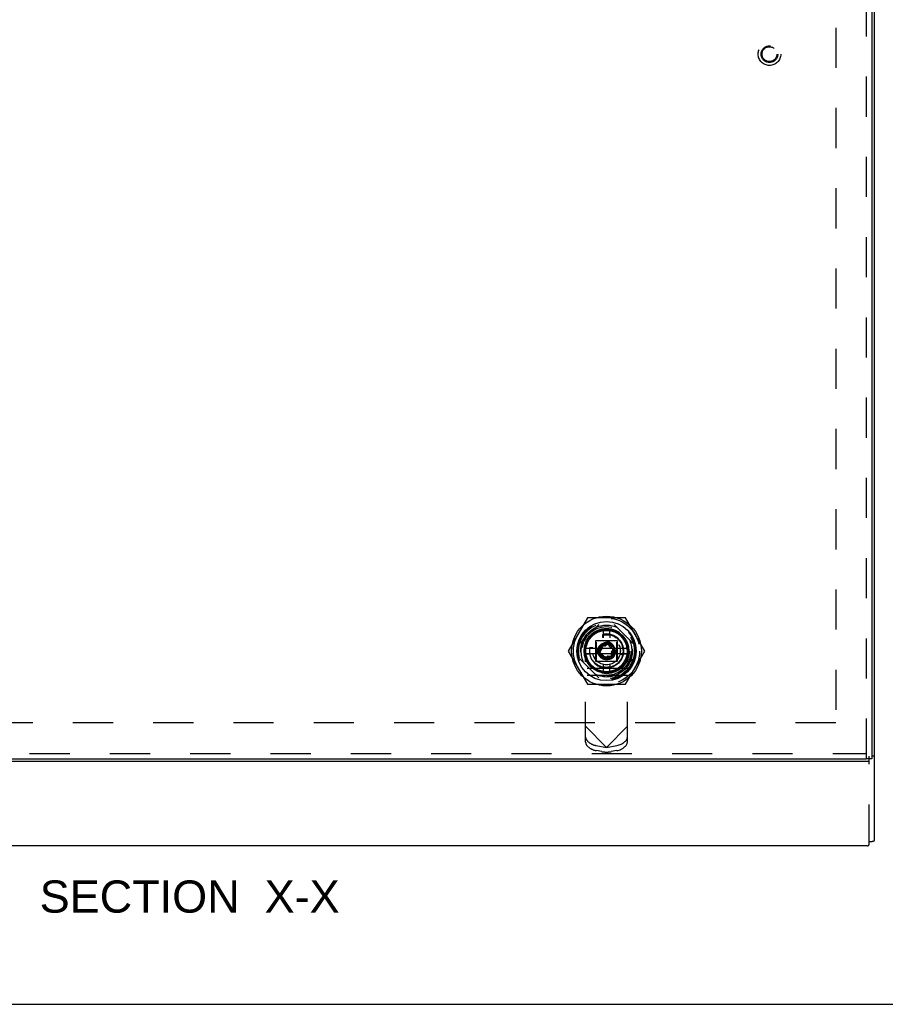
# Model space of a CAD drawing. Header units: inches. Extents: x 0 to 82.5, y 0 to 53.4.
# Tile 84 of 128: x 59.9 to 69.6, y 0 to 11.1. Entities that reach past the tile are written whole.
import ezdxf

# ---------------------------------------------------------------- set-up
doc = ezdxf.new("R2010")
doc.units = ezdxf.units.IN
doc.header["$LTSCALE"] = 4.538835
doc.header["$MEASUREMENT"] = 0
doc.linetypes.add('HIDDEN', pattern=[0.2, 0.1, -0.1])
doc.layers.get('0').update_dxf_attribs({"linetype": 'CONTINUOUS'})
for name, color, linetype in [('DEFAULT_2', 8, 'HIDDEN'), ('DIMENSIONS', 7, 'CONTINUOUS'), ('DOOR_ASSEMBLY', 7, 'CONTINUOUS')]:
    doc.layers.add(name, color=color, linetype=linetype)
doc.styles.get("Standard").update_dxf_attribs({"font": 'arial.ttf'})

msp = doc.modelspace()

# ---------------------------------------------------------------- linework, layer by layer
at = {"color": 7, "linetype": 'Continuous'}
for p, q in [((69.514, 1.858), (69.514, 18.688)), ((69.514, 2.806), (69.484, 2.806)), ((69.454, 2.747), (53.574, 2.747)), ((69.434, 1.791), (53.594, 1.791)), ((0, 0), (82.524, 0))]:
    msp.add_line(p, q, dxfattribs=at)
for points in [[(69.434, 1.791), (69.434, 1.791), (69.435, 1.791), (69.436, 1.791), (69.437, 1.791), (69.437, 1.791), (69.438, 1.792), (69.439, 1.792), (69.439, 1.792), (69.44, 1.793), (69.441, 1.793), (69.442, 1.794), (69.442, 1.794), (69.443, 1.795), (69.444, 1.795), (69.444, 1.796), (69.445, 1.796), (69.446, 1.797), (69.447, 1.798), (69.447, 1.798), (69.448, 1.799), (69.449, 1.8), (69.449, 1.801), (69.45, 1.802), (69.451, 1.803), (69.452, 1.804), (69.452, 1.805), (69.453, 1.806), (69.454, 1.807)], [(69.454, 1.841), (69.456, 1.841), (69.457, 1.841), (69.459, 1.841), (69.461, 1.841), (69.463, 1.841), (69.465, 1.841), (69.467, 1.841), (69.468, 1.841), (69.47, 1.842), (69.472, 1.842), (69.474, 1.842), (69.475, 1.842), (69.477, 1.842), (69.479, 1.842), (69.48, 1.842), (69.482, 1.842), (69.483, 1.843), (69.485, 1.843), (69.486, 1.843), (69.487, 1.843), (69.489, 1.844), (69.49, 1.844), (69.492, 1.844), (69.493, 1.844), (69.494, 1.845), (69.495, 1.845), (69.496, 1.845), (69.498, 1.846), (69.499, 1.846), (69.5, 1.846), (69.501, 1.847), (69.502, 1.847), (69.503, 1.848), (69.504, 1.848), (69.505, 1.848), (69.505, 1.849), (69.506, 1.849), (69.507, 1.85), (69.508, 1.85), (69.508, 1.851), (69.509, 1.851), (69.51, 1.851), (69.51, 1.852), (69.511, 1.852), (69.511, 1.853), (69.512, 1.853), (69.512, 1.854), (69.512, 1.854), (69.513, 1.855), (69.513, 1.855), (69.513, 1.856), (69.513, 1.856), (69.513, 1.857), (69.514, 1.857), (69.514, 1.858), (69.514, 1.858)]]:
    msp.add_lwpolyline(points, dxfattribs=at)
at = {"layer": 'DEFAULT_2', "color": 8, "linetype": 'HIDDEN'}
for p, q in [((69.076, 18.309), (69.076, 3.185)), ((69.076, 3.185), (53.951, 3.185)), ((69.454, 1.807), (69.454, 2.807))]:
    msp.add_line(p, q, dxfattribs=at)
at = {"layer": 'DOOR_ASSEMBLY', "color": 8, "linetype": 'HIDDEN'}
for p, q in [((69.424, 2.778), (69.424, 18.718)), ((66.268, 4.37), (66.052, 3.996)), ((66.7, 4.37), (66.268, 4.37)), ((66.916, 3.996), (66.7, 4.37)), ((66.397, 4.298), (66.181, 4.083)), ((66.786, 4.083), (66.571, 4.298)), ((66.444, 4.148), (66.444, 4.184)), ((66.446, 4.173), (66.446, 4.147)), ((66.45, 4.185), (66.45, 4.227)), ((66.518, 4.227), (66.518, 4.185)), ((66.521, 4.173), (66.521, 4.147)), ((66.252, 4.03), (66.294, 4.03)), ((66.295, 4.035), (66.331, 4.035)), ((66.365, 4.115), (66.603, 4.115)), ((66.365, 3.877), (66.365, 4.115)), ((66.366, 4.097), (66.366, 3.894)), ((66.382, 4.114), (66.585, 4.114)), ((66.425, 4.043), (66.427, 4.014)), ((66.465, 4.052), (66.435, 4.054)), ((66.496, 4.07), (66.471, 4.054)), ((66.523, 4.04), (66.51, 4.067)), ((66.554, 4.023), (66.528, 4.036)), ((66.602, 3.894), (66.602, 4.097)), ((66.603, 4.115), (66.603, 3.877)), ((66.674, 4.03), (66.715, 4.03)), ((66.052, 3.996), (66.268, 3.622)), ((66.181, 3.909), (66.397, 3.693)), ((66.247, 2.966), (66.247, 3.996)), ((66.294, 3.962), (66.252, 3.962)), ((66.425, 4.008), (66.409, 3.983)), ((66.413, 3.969), (66.44, 3.955)), ((66.444, 3.951), (66.457, 3.925)), ((66.472, 3.921), (66.496, 3.937)), ((66.502, 3.939), (66.532, 3.937)), ((66.542, 3.948), (66.54, 3.977)), ((66.542, 3.984), (66.558, 4.008)), ((66.571, 3.693), (66.786, 3.909)), ((66.673, 3.956), (66.636, 3.956)), ((66.715, 3.962), (66.674, 3.962)), ((66.7, 3.622), (66.916, 3.996)), ((66.72, 2.966), (66.72, 3.996)), ((66.72, 3.799), (66.247, 3.799)), ((66.603, 3.877), (66.365, 3.877)), ((66.585, 3.877), (66.382, 3.877)), ((66.446, 3.845), (66.446, 3.818)), ((66.45, 3.764), (66.45, 3.806)), ((66.518, 3.806), (66.518, 3.764)), ((66.521, 3.845), (66.521, 3.818)), ((66.523, 3.843), (66.523, 3.807)), ((66.72, 3.72), (66.247, 3.72)), ((66.268, 3.622), (66.7, 3.622)), ((66.484, 2.905), (66.247, 3.146)), ((66.72, 3.146), (66.484, 2.905)), ((66.366, 2.927), (66.484, 2.905)), ((66.484, 2.905), (66.602, 2.927)), ((53.609, 2.838), (69.419, 2.838)), ((66.432, 2.858), (66.366, 2.87)), ((66.465, 2.854), (66.502, 2.854)), ((66.602, 2.87), (66.536, 2.858))]:
    msp.add_line(p, q, dxfattribs=at)
at = {"layer": 'DOOR_ASSEMBLY', "color": 7, "linetype": 'Continuous'}
for p, q in [((69.484, 18.718), (69.484, 2.778)), ((66.45, 4.227), (66.45, 4.233)), ((66.518, 4.233), (66.518, 4.227)), ((66.246, 4.03), (66.252, 4.03)), ((66.252, 4.027), (66.716, 4.027)), ((66.715, 4.03), (66.721, 4.03)), ((66.252, 3.962), (66.246, 3.962)), ((66.716, 3.964), (66.252, 3.964)), ((66.721, 3.962), (66.715, 3.962)), ((66.45, 3.758), (66.45, 3.764)), ((66.518, 3.764), (66.518, 3.758)), ((53.609, 2.778), (69.419, 2.778)), ((69.484, 2.778), (69.424, 2.778))]:
    msp.add_line(p, q, dxfattribs=at)
at = {"layer": 'DOOR_ASSEMBLY', "color": 8, "linetype": 'HIDDEN'}
for points in [[(66.389, 3.981), (66.389, 3.991), (66.391, 4), (66.393, 4.009), (66.396, 4.019), (66.399, 4.027), (66.403, 4.036), (66.408, 4.044), (66.414, 4.052), (66.42, 4.059), (66.427, 4.066), (66.434, 4.072), (66.442, 4.078), (66.45, 4.083), (66.459, 4.087)], [(66.459, 4.087), (66.45, 4.082), (66.442, 4.077), (66.434, 4.072), (66.427, 4.066), (66.42, 4.059), (66.414, 4.052), (66.409, 4.044), (66.404, 4.036), (66.4, 4.028), (66.396, 4.019), (66.393, 4.01), (66.391, 4), (66.39, 3.991), (66.389, 3.981)], [(66.459, 4.087), (66.45, 4.083), (66.442, 4.078), (66.434, 4.072), (66.427, 4.066), (66.42, 4.059), (66.414, 4.052), (66.408, 4.044), (66.403, 4.036), (66.399, 4.028), (66.395, 4.019), (66.393, 4.01), (66.39, 4), (66.389, 3.991), (66.389, 3.981)], [(66.389, 3.981), (66.39, 3.991), (66.391, 4), (66.393, 4.009), (66.396, 4.019), (66.4, 4.027), (66.404, 4.036), (66.409, 4.044), (66.414, 4.051), (66.42, 4.059), (66.427, 4.065), (66.434, 4.072), (66.442, 4.077), (66.45, 4.082), (66.459, 4.086)], [(66.39, 3.981), (66.391, 3.991), (66.392, 4), (66.394, 4.009), (66.397, 4.018), (66.4, 4.027), (66.404, 4.035), (66.409, 4.044), (66.415, 4.051), (66.421, 4.058), (66.427, 4.065), (66.435, 4.071), (66.442, 4.077), (66.45, 4.082), (66.459, 4.086)], [(66.459, 4.086), (66.45, 4.082), (66.442, 4.077), (66.435, 4.071), (66.427, 4.065), (66.421, 4.059), (66.415, 4.052), (66.409, 4.044), (66.404, 4.036), (66.4, 4.027), (66.397, 4.019), (66.394, 4.01), (66.392, 4), (66.39, 3.991), (66.39, 3.981)], [(66.459, 4.085), (66.451, 4.081), (66.443, 4.076), (66.435, 4.071), (66.428, 4.065), (66.421, 4.058), (66.415, 4.051), (66.41, 4.044), (66.405, 4.036), (66.401, 4.027), (66.397, 4.019), (66.394, 4.01), (66.392, 4), (66.391, 3.991), (66.39, 3.981)], [(66.391, 3.982), (66.391, 3.991), (66.392, 4), (66.394, 4.01), (66.397, 4.018), (66.401, 4.027), (66.405, 4.035), (66.41, 4.043), (66.415, 4.051), (66.421, 4.058), (66.428, 4.065), (66.435, 4.071), (66.442, 4.076), (66.451, 4.081), (66.459, 4.085)], [(66.391, 3.982), (66.392, 3.991), (66.393, 4), (66.395, 4.01), (66.398, 4.018), (66.401, 4.027), (66.405, 4.035), (66.41, 4.043), (66.416, 4.051), (66.422, 4.058), (66.428, 4.064), (66.435, 4.07), (66.443, 4.076), (66.451, 4.081), (66.459, 4.085)], [(66.459, 4.085), (66.451, 4.081), (66.443, 4.076), (66.435, 4.07), (66.428, 4.064), (66.422, 4.058), (66.416, 4.051), (66.41, 4.043), (66.405, 4.035), (66.401, 4.027), (66.398, 4.019), (66.395, 4.01), (66.393, 4.001), (66.391, 3.991), (66.391, 3.982)], [(66.459, 4.084), (66.451, 4.08), (66.443, 4.075), (66.436, 4.07), (66.429, 4.064), (66.422, 4.058), (66.416, 4.051), (66.411, 4.043), (66.406, 4.035), (66.402, 4.027), (66.398, 4.019), (66.395, 4.01), (66.393, 4.001), (66.392, 3.991), (66.391, 3.982)], [(66.392, 3.982), (66.392, 3.991), (66.394, 4.001), (66.396, 4.01), (66.398, 4.018), (66.402, 4.027), (66.406, 4.035), (66.411, 4.043), (66.416, 4.05), (66.422, 4.057), (66.429, 4.064), (66.436, 4.07), (66.443, 4.075), (66.451, 4.08), (66.459, 4.084)], [(66.392, 3.982), (66.393, 3.992), (66.394, 4.001), (66.396, 4.01), (66.399, 4.018), (66.402, 4.027), (66.407, 4.035), (66.411, 4.043), (66.417, 4.05), (66.423, 4.057), (66.429, 4.064), (66.436, 4.069), (66.443, 4.075), (66.451, 4.08), (66.46, 4.084)], [(66.459, 4.084), (66.451, 4.08), (66.443, 4.075), (66.436, 4.07), (66.429, 4.064), (66.422, 4.057), (66.417, 4.05), (66.411, 4.043), (66.406, 4.035), (66.402, 4.027), (66.399, 4.019), (66.396, 4.01), (66.394, 4.001), (66.393, 3.992), (66.392, 3.982)], [(66.393, 3.983), (66.393, 3.992), (66.395, 4.001), (66.397, 4.01), (66.4, 4.018), (66.403, 4.027), (66.407, 4.035), (66.412, 4.043), (66.417, 4.05), (66.423, 4.057), (66.429, 4.063), (66.436, 4.069), (66.444, 4.074), (66.451, 4.079), (66.46, 4.083)], [(66.46, 4.083), (66.452, 4.079), (66.444, 4.074), (66.437, 4.069), (66.43, 4.063), (66.423, 4.057), (66.418, 4.05), (66.412, 4.042), (66.408, 4.035), (66.403, 4.027), (66.4, 4.018), (66.397, 4.01), (66.395, 4.001), (66.394, 3.992), (66.393, 3.983)], [(66.46, 4.083), (66.451, 4.079), (66.444, 4.074), (66.436, 4.069), (66.429, 4.063), (66.423, 4.057), (66.417, 4.05), (66.412, 4.043), (66.407, 4.035), (66.403, 4.027), (66.399, 4.018), (66.397, 4.01), (66.395, 4.001), (66.393, 3.992), (66.393, 3.982)], [(66.46, 4.081), (66.452, 4.077), (66.444, 4.073), (66.437, 4.068), (66.43, 4.062), (66.424, 4.056), (66.418, 4.049), (66.412, 4.042), (66.408, 4.034), (66.404, 4.026), (66.401, 4.018), (66.398, 4.009), (66.396, 4.001), (66.395, 3.992), (66.395, 3.983)], [(66.459, 4.087), (66.461, 4.088), (66.464, 4.089), (66.467, 4.09), (66.47, 4.091), (66.472, 4.092), (66.475, 4.093)], [(66.475, 4.093), (66.472, 4.092), (66.47, 4.091), (66.467, 4.09), (66.464, 4.089), (66.461, 4.088), (66.459, 4.087)], [(66.475, 4.093), (66.473, 4.092), (66.47, 4.091), (66.467, 4.09), (66.464, 4.089), (66.461, 4.088), (66.459, 4.087)], [(66.459, 4.086), (66.462, 4.087), (66.464, 4.088), (66.467, 4.089), (66.47, 4.09), (66.473, 4.091), (66.476, 4.092)], [(66.459, 4.086), (66.461, 4.087), (66.464, 4.089), (66.467, 4.09), (66.47, 4.091), (66.473, 4.091), (66.476, 4.092)], [(66.476, 4.092), (66.473, 4.091), (66.47, 4.09), (66.467, 4.089), (66.464, 4.088), (66.462, 4.087), (66.459, 4.086)], [(66.459, 4.085), (66.462, 4.086), (66.465, 4.087), (66.467, 4.088), (66.47, 4.089), (66.473, 4.09), (66.476, 4.091)], [(66.459, 4.085), (66.462, 4.086), (66.465, 4.087), (66.467, 4.089), (66.47, 4.089), (66.473, 4.09), (66.476, 4.091)], [(66.476, 4.091), (66.473, 4.09), (66.47, 4.089), (66.467, 4.088), (66.465, 4.087), (66.462, 4.086), (66.459, 4.085)], [(66.476, 4.091), (66.473, 4.091), (66.47, 4.09), (66.467, 4.089), (66.464, 4.088), (66.462, 4.087), (66.459, 4.085)], [(66.459, 4.084), (66.462, 4.085), (66.465, 4.086), (66.468, 4.087), (66.47, 4.088), (66.473, 4.089), (66.476, 4.09)], [(66.476, 4.09), (66.473, 4.089), (66.47, 4.088), (66.468, 4.087), (66.465, 4.086), (66.462, 4.085), (66.459, 4.084)], [(66.476, 4.09), (66.473, 4.09), (66.47, 4.089), (66.468, 4.088), (66.465, 4.087), (66.462, 4.086), (66.459, 4.084)], [(66.46, 4.084), (66.462, 4.085), (66.465, 4.086), (66.468, 4.087), (66.471, 4.088), (66.473, 4.089), (66.476, 4.09)], [(66.46, 4.083), (66.462, 4.084), (66.465, 4.085), (66.468, 4.086), (66.471, 4.087), (66.474, 4.088), (66.476, 4.089)], [(66.476, 4.089), (66.473, 4.089), (66.471, 4.088), (66.468, 4.087), (66.465, 4.086), (66.462, 4.084), (66.46, 4.083)], [(66.476, 4.089), (66.474, 4.088), (66.471, 4.087), (66.468, 4.086), (66.465, 4.085), (66.462, 4.084), (66.46, 4.083)], [(66.477, 4.086), (66.474, 4.086), (66.471, 4.085), (66.469, 4.084), (66.466, 4.083), (66.463, 4.082), (66.46, 4.081)], [(66.475, 4.093), (66.48, 4.094), (66.485, 4.095), (66.489, 4.096), (66.494, 4.096), (66.499, 4.097), (66.504, 4.097)], [(66.504, 4.097), (66.499, 4.097), (66.494, 4.096), (66.489, 4.096), (66.485, 4.095), (66.48, 4.094), (66.475, 4.093)], [(66.504, 4.097), (66.499, 4.097), (66.494, 4.097), (66.489, 4.096), (66.485, 4.095), (66.48, 4.094), (66.475, 4.093)], [(66.476, 4.092), (66.48, 4.093), (66.485, 4.094), (66.489, 4.095), (66.494, 4.095), (66.498, 4.096), (66.503, 4.096)], [(66.476, 4.092), (66.48, 4.093), (66.485, 4.094), (66.489, 4.095), (66.494, 4.096), (66.499, 4.096), (66.503, 4.096)], [(66.503, 4.096), (66.498, 4.095), (66.494, 4.095), (66.489, 4.094), (66.485, 4.094), (66.48, 4.093), (66.476, 4.091)], [(66.503, 4.096), (66.499, 4.096), (66.494, 4.096), (66.489, 4.095), (66.485, 4.094), (66.48, 4.093), (66.476, 4.092)], [(66.476, 4.091), (66.48, 4.092), (66.485, 4.093), (66.489, 4.093), (66.494, 4.094), (66.498, 4.094), (66.503, 4.095)], [(66.476, 4.091), (66.48, 4.092), (66.485, 4.093), (66.489, 4.094), (66.494, 4.095), (66.498, 4.095), (66.503, 4.095)], [(66.503, 4.095), (66.498, 4.094), (66.494, 4.094), (66.489, 4.093), (66.485, 4.092), (66.48, 4.092), (66.476, 4.09)], [(66.503, 4.095), (66.498, 4.095), (66.494, 4.094), (66.489, 4.094), (66.485, 4.093), (66.48, 4.092), (66.476, 4.091)], [(66.476, 4.09), (66.48, 4.091), (66.485, 4.092), (66.489, 4.092), (66.493, 4.093), (66.498, 4.093), (66.502, 4.094)], [(66.476, 4.09), (66.48, 4.091), (66.485, 4.092), (66.489, 4.093), (66.494, 4.093), (66.498, 4.094), (66.502, 4.094)], [(66.502, 4.094), (66.498, 4.094), (66.493, 4.093), (66.489, 4.093), (66.485, 4.092), (66.48, 4.091), (66.476, 4.09)], [(66.476, 4.089), (66.481, 4.09), (66.485, 4.091), (66.489, 4.092), (66.493, 4.092), (66.498, 4.093), (66.502, 4.093)], [(66.502, 4.093), (66.498, 4.093), (66.493, 4.092), (66.489, 4.092), (66.485, 4.091), (66.481, 4.09), (66.476, 4.089)], [(66.502, 4.093), (66.498, 4.093), (66.493, 4.093), (66.489, 4.092), (66.485, 4.091), (66.48, 4.09), (66.476, 4.089)], [(66.502, 4.089), (66.498, 4.089), (66.494, 4.089), (66.489, 4.088), (66.485, 4.088), (66.481, 4.087), (66.477, 4.086)], [(66.497, 4.075), (66.498, 4.075), (66.499, 4.076), (66.5, 4.076), (66.501, 4.076), (66.502, 4.076), (66.502, 4.076)], [(66.503, 4.075), (66.502, 4.075), (66.501, 4.075), (66.5, 4.075), (66.499, 4.075), (66.498, 4.075), (66.497, 4.075)], [(66.502, 4.094), (66.506, 4.094), (66.51, 4.093), (66.514, 4.093), (66.517, 4.092), (66.521, 4.09), (66.524, 4.088)], [(66.524, 4.088), (66.521, 4.09), (66.517, 4.092), (66.514, 4.093), (66.51, 4.094), (66.506, 4.094), (66.502, 4.094)], [(66.524, 4.088), (66.521, 4.09), (66.517, 4.091), (66.514, 4.092), (66.51, 4.093), (66.506, 4.094), (66.502, 4.094)], [(66.502, 4.093), (66.506, 4.093), (66.51, 4.092), (66.513, 4.092), (66.517, 4.09), (66.521, 4.089), (66.524, 4.087)], [(66.502, 4.093), (66.506, 4.093), (66.51, 4.093), (66.514, 4.092), (66.517, 4.091), (66.521, 4.089), (66.524, 4.088)], [(66.524, 4.087), (66.521, 4.089), (66.517, 4.091), (66.514, 4.092), (66.51, 4.093), (66.506, 4.093), (66.502, 4.093)], [(66.522, 4.083), (66.519, 4.085), (66.516, 4.086), (66.512, 4.087), (66.509, 4.088), (66.505, 4.089), (66.502, 4.089)], [(66.502, 4.076), (66.504, 4.077), (66.506, 4.077), (66.508, 4.076), (66.509, 4.076), (66.511, 4.076), (66.513, 4.075), (66.514, 4.074), (66.516, 4.073)], [(66.503, 4.096), (66.507, 4.096), (66.511, 4.095), (66.514, 4.094), (66.518, 4.093), (66.521, 4.092), (66.524, 4.09)], [(66.503, 4.096), (66.507, 4.096), (66.511, 4.096), (66.514, 4.095), (66.518, 4.094), (66.521, 4.092), (66.525, 4.091)], [(66.525, 4.091), (66.521, 4.092), (66.518, 4.094), (66.514, 4.095), (66.511, 4.096), (66.507, 4.096), (66.503, 4.096)], [(66.524, 4.09), (66.521, 4.092), (66.518, 4.093), (66.514, 4.094), (66.511, 4.095), (66.507, 4.096), (66.503, 4.096)], [(66.503, 4.095), (66.506, 4.094), (66.51, 4.094), (66.514, 4.093), (66.518, 4.092), (66.521, 4.091), (66.524, 4.089)], [(66.503, 4.095), (66.507, 4.095), (66.51, 4.095), (66.514, 4.094), (66.518, 4.093), (66.521, 4.091), (66.524, 4.089)], [(66.524, 4.09), (66.521, 4.091), (66.518, 4.093), (66.514, 4.094), (66.51, 4.095), (66.507, 4.095), (66.503, 4.095)], [(66.524, 4.089), (66.521, 4.091), (66.518, 4.092), (66.514, 4.093), (66.51, 4.094), (66.506, 4.095), (66.503, 4.095)], [(66.515, 4.072), (66.513, 4.073), (66.511, 4.074), (66.509, 4.074), (66.507, 4.075), (66.505, 4.075), (66.503, 4.075)], [(66.503, 4.072), (66.505, 4.072), (66.506, 4.072), (66.508, 4.072), (66.51, 4.071), (66.512, 4.07), (66.513, 4.069)], [(66.525, 4.092), (66.522, 4.094), (66.518, 4.095), (66.515, 4.096), (66.511, 4.097), (66.508, 4.097), (66.504, 4.098)], [(66.504, 4.097), (66.507, 4.097), (66.511, 4.096), (66.514, 4.096), (66.518, 4.094), (66.521, 4.093), (66.525, 4.091)], [(66.504, 4.097), (66.507, 4.097), (66.511, 4.097), (66.515, 4.096), (66.518, 4.095), (66.521, 4.094), (66.525, 4.092)], [(66.525, 4.091), (66.521, 4.093), (66.518, 4.094), (66.515, 4.096), (66.511, 4.096), (66.507, 4.097), (66.504, 4.097)], [(66.527, 4.064), (66.525, 4.065), (66.523, 4.067), (66.521, 4.068), (66.519, 4.069), (66.517, 4.071), (66.515, 4.072)], [(66.516, 4.073), (66.518, 4.072), (66.52, 4.07), (66.522, 4.069), (66.524, 4.067), (66.525, 4.065), (66.527, 4.064)], [(66.562, 3.94), (66.565, 3.947), (66.569, 3.954), (66.571, 3.962), (66.573, 3.97), (66.575, 3.979), (66.575, 3.987), (66.575, 3.995), (66.575, 4.003), (66.574, 4.011), (66.572, 4.02), (66.569, 4.027), (66.566, 4.035), (66.562, 4.043), (66.558, 4.05), (66.553, 4.056), (66.548, 4.063), (66.542, 4.069), (66.536, 4.074), (66.529, 4.079), (66.522, 4.083)], [(66.524, 4.09), (66.532, 4.085), (66.539, 4.08), (66.546, 4.074), (66.552, 4.067), (66.557, 4.061), (66.563, 4.053), (66.567, 4.046), (66.571, 4.038), (66.574, 4.03), (66.577, 4.021), (66.579, 4.012), (66.58, 4.004), (66.581, 3.995), (66.581, 3.986), (66.58, 3.977), (66.579, 3.968), (66.577, 3.96), (66.574, 3.951), (66.571, 3.943), (66.567, 3.935)], [(66.524, 4.09), (66.532, 4.085), (66.539, 4.079), (66.545, 4.073), (66.552, 4.067), (66.557, 4.06), (66.562, 4.053), (66.567, 4.045), (66.571, 4.037), (66.574, 4.029), (66.576, 4.021), (66.578, 4.012), (66.58, 4.004), (66.58, 3.995), (66.58, 3.986), (66.58, 3.977), (66.578, 3.969), (66.576, 3.96), (66.574, 3.952), (66.571, 3.943), (66.567, 3.936)], [(66.567, 3.935), (66.571, 3.943), (66.574, 3.951), (66.577, 3.96), (66.579, 3.969), (66.58, 3.977), (66.581, 3.986), (66.581, 3.995), (66.58, 4.004), (66.579, 4.013), (66.577, 4.021), (66.574, 4.03), (66.571, 4.038), (66.567, 4.046), (66.562, 4.053), (66.557, 4.061), (66.552, 4.067), (66.545, 4.074), (66.539, 4.08), (66.532, 4.085), (66.524, 4.09)], [(66.524, 4.089), (66.532, 4.084), (66.539, 4.079), (66.545, 4.073), (66.551, 4.067), (66.557, 4.06), (66.562, 4.053), (66.566, 4.045), (66.57, 4.037), (66.573, 4.029), (66.576, 4.021), (66.578, 4.012), (66.579, 4.004), (66.58, 3.995), (66.58, 3.986), (66.579, 3.978), (66.578, 3.969), (66.576, 3.96), (66.573, 3.952), (66.57, 3.944), (66.566, 3.936)], [(66.566, 3.936), (66.57, 3.944), (66.573, 3.952), (66.576, 3.961), (66.578, 3.969), (66.579, 3.978), (66.58, 3.986), (66.58, 3.995), (66.579, 4.004), (66.578, 4.012), (66.576, 4.021), (66.573, 4.029), (66.57, 4.037), (66.566, 4.045), (66.561, 4.053), (66.556, 4.06), (66.551, 4.067), (66.545, 4.073), (66.538, 4.079), (66.532, 4.084), (66.524, 4.089)], [(66.567, 3.936), (66.57, 3.944), (66.574, 3.952), (66.576, 3.96), (66.578, 3.969), (66.58, 3.977), (66.58, 3.986), (66.58, 3.995), (66.58, 4.004), (66.578, 4.012), (66.576, 4.021), (66.573, 4.029), (66.57, 4.038), (66.566, 4.045), (66.562, 4.053), (66.557, 4.06), (66.551, 4.067), (66.545, 4.073), (66.539, 4.079), (66.532, 4.085), (66.524, 4.089)], [(66.524, 4.088), (66.532, 4.084), (66.538, 4.078), (66.545, 4.072), (66.551, 4.066), (66.556, 4.059), (66.561, 4.052), (66.566, 4.045), (66.57, 4.037), (66.573, 4.029), (66.575, 4.021), (66.577, 4.012), (66.579, 4.004), (66.579, 3.995), (66.579, 3.986), (66.579, 3.978), (66.577, 3.969), (66.575, 3.961), (66.573, 3.952), (66.57, 3.944), (66.566, 3.937)], [(66.524, 4.088), (66.531, 4.083), (66.538, 4.078), (66.545, 4.072), (66.551, 4.066), (66.556, 4.059), (66.561, 4.052), (66.566, 4.045), (66.569, 4.037), (66.573, 4.029), (66.575, 4.021), (66.577, 4.012), (66.578, 4.004), (66.579, 3.995), (66.579, 3.986), (66.578, 3.978), (66.577, 3.969), (66.575, 3.961), (66.573, 3.952), (66.57, 3.944), (66.566, 3.937)], [(66.565, 3.937), (66.57, 3.946), (66.573, 3.955), (66.576, 3.964), (66.577, 3.973), (66.578, 3.983), (66.579, 3.992), (66.578, 4.002), (66.577, 4.011), (66.575, 4.021), (66.572, 4.03), (66.568, 4.038), (66.564, 4.047), (66.559, 4.055), (66.553, 4.063), (66.546, 4.07), (66.54, 4.076), (66.532, 4.082), (66.524, 4.088)], [(66.566, 3.937), (66.569, 3.945), (66.572, 3.953), (66.575, 3.961), (66.577, 3.969), (66.578, 3.978), (66.579, 3.987), (66.579, 3.995), (66.578, 4.004), (66.577, 4.012), (66.575, 4.021), (66.572, 4.029), (66.569, 4.037), (66.565, 4.045), (66.561, 4.052), (66.556, 4.059), (66.55, 4.066), (66.545, 4.072), (66.538, 4.078), (66.531, 4.083), (66.524, 4.088)], [(66.524, 4.087), (66.532, 4.082), (66.54, 4.076), (66.546, 4.069), (66.553, 4.062), (66.558, 4.055), (66.563, 4.047), (66.568, 4.038), (66.571, 4.029), (66.574, 4.02), (66.576, 4.011), (66.578, 4.002), (66.578, 3.992), (66.578, 3.983), (66.577, 3.973), (66.575, 3.964), (66.573, 3.955), (66.569, 3.946), (66.565, 3.937)], [(66.565, 3.938), (66.569, 3.946), (66.572, 3.955), (66.575, 3.964), (66.577, 3.974), (66.578, 3.983), (66.578, 3.992), (66.577, 4.002), (66.576, 4.011), (66.574, 4.02), (66.571, 4.029), (66.568, 4.038), (66.563, 4.047), (66.558, 4.055), (66.553, 4.062), (66.546, 4.069), (66.539, 4.076), (66.532, 4.082), (66.524, 4.087)], [(66.568, 3.934), (66.572, 3.942), (66.576, 3.95), (66.578, 3.959), (66.58, 3.968), (66.582, 3.977), (66.582, 3.986), (66.582, 3.995), (66.582, 4.004), (66.58, 4.013), (66.578, 4.022), (66.576, 4.03), (66.572, 4.039), (66.568, 4.047), (66.564, 4.055), (66.558, 4.062), (66.553, 4.069), (66.546, 4.075), (66.54, 4.081), (66.532, 4.087), (66.525, 4.092)], [(66.525, 4.091), (66.532, 4.086), (66.539, 4.081), (66.546, 4.075), (66.552, 4.068), (66.558, 4.061), (66.563, 4.054), (66.568, 4.046), (66.572, 4.038), (66.575, 4.03), (66.578, 4.021), (66.58, 4.013), (66.581, 4.004), (66.582, 3.995), (66.582, 3.986), (66.581, 3.977), (66.58, 3.968), (66.578, 3.959), (66.575, 3.951), (66.572, 3.942), (66.568, 3.934)], [(66.525, 4.091), (66.532, 4.086), (66.539, 4.08), (66.546, 4.074), (66.552, 4.068), (66.558, 4.061), (66.563, 4.054), (66.567, 4.046), (66.571, 4.038), (66.575, 4.03), (66.577, 4.021), (66.579, 4.013), (66.581, 4.004), (66.582, 3.995), (66.582, 3.986), (66.581, 3.977), (66.579, 3.968), (66.577, 3.959), (66.575, 3.951), (66.571, 3.943), (66.567, 3.935)], [(66.567, 3.935), (66.571, 3.943), (66.575, 3.951), (66.577, 3.96), (66.579, 3.968), (66.581, 3.977), (66.581, 3.986), (66.581, 3.995), (66.581, 4.004), (66.579, 4.013), (66.577, 4.021), (66.574, 4.03), (66.571, 4.038), (66.567, 4.046), (66.563, 4.054), (66.558, 4.061), (66.552, 4.068), (66.546, 4.074), (66.539, 4.08), (66.532, 4.086), (66.525, 4.091)], [(66.568, 3.934), (66.572, 3.942), (66.575, 3.951), (66.578, 3.959), (66.58, 3.968), (66.581, 3.977), (66.582, 3.986), (66.582, 3.995), (66.581, 4.004), (66.58, 4.013), (66.578, 4.021), (66.575, 4.03), (66.572, 4.038), (66.568, 4.046), (66.563, 4.054), (66.558, 4.062), (66.552, 4.068), (66.546, 4.075), (66.539, 4.081), (66.532, 4.086), (66.525, 4.091)], [(66.388, 3.981), (66.388, 3.977), (66.389, 3.973), (66.39, 3.97), (66.391, 3.966), (66.392, 3.963), (66.394, 3.96)], [(66.395, 3.96), (66.393, 3.963), (66.392, 3.967), (66.391, 3.97), (66.39, 3.974), (66.389, 3.977), (66.389, 3.981)], [(66.394, 3.96), (66.393, 3.963), (66.391, 3.966), (66.39, 3.97), (66.389, 3.973), (66.389, 3.977), (66.389, 3.981)], [(66.389, 3.981), (66.389, 3.977), (66.39, 3.974), (66.39, 3.97), (66.391, 3.967), (66.393, 3.963), (66.395, 3.96)], [(66.389, 3.981), (66.39, 3.977), (66.39, 3.974), (66.391, 3.97), (66.392, 3.967), (66.393, 3.963), (66.395, 3.96)], [(66.396, 3.96), (66.394, 3.963), (66.393, 3.967), (66.392, 3.97), (66.391, 3.974), (66.39, 3.978), (66.39, 3.981)], [(66.396, 3.96), (66.394, 3.963), (66.392, 3.967), (66.391, 3.97), (66.39, 3.974), (66.39, 3.978), (66.39, 3.981)], [(66.39, 3.981), (66.39, 3.978), (66.391, 3.974), (66.391, 3.97), (66.393, 3.967), (66.394, 3.963), (66.396, 3.96)], [(66.397, 3.96), (66.396, 3.964), (66.394, 3.967), (66.393, 3.971), (66.392, 3.974), (66.392, 3.978), (66.391, 3.982)], [(66.397, 3.96), (66.395, 3.963), (66.393, 3.967), (66.392, 3.971), (66.391, 3.974), (66.391, 3.978), (66.391, 3.982)], [(66.391, 3.982), (66.391, 3.978), (66.391, 3.974), (66.392, 3.97), (66.393, 3.967), (66.395, 3.963), (66.396, 3.96)], [(66.391, 3.982), (66.391, 3.978), (66.392, 3.974), (66.393, 3.971), (66.394, 3.967), (66.395, 3.964), (66.397, 3.96)], [(66.398, 3.96), (66.396, 3.964), (66.395, 3.967), (66.393, 3.971), (66.393, 3.975), (66.392, 3.978), (66.392, 3.982)], [(66.392, 3.982), (66.392, 3.978), (66.392, 3.974), (66.393, 3.971), (66.394, 3.967), (66.396, 3.964), (66.398, 3.96)], [(66.392, 3.982), (66.392, 3.978), (66.393, 3.975), (66.394, 3.971), (66.395, 3.967), (66.396, 3.964), (66.398, 3.96)], [(66.399, 3.961), (66.397, 3.964), (66.396, 3.967), (66.394, 3.971), (66.394, 3.975), (66.393, 3.979), (66.393, 3.983)], [(66.393, 3.983), (66.393, 3.979), (66.393, 3.975), (66.394, 3.971), (66.395, 3.967), (66.397, 3.964), (66.399, 3.96)], [(66.399, 3.96), (66.397, 3.964), (66.395, 3.967), (66.394, 3.971), (66.393, 3.975), (66.393, 3.979), (66.393, 3.982)], [(66.394, 3.96), (66.4, 3.952), (66.406, 3.944), (66.412, 3.937), (66.419, 3.931), (66.427, 3.925), (66.435, 3.92), (66.443, 3.915), (66.452, 3.911), (66.461, 3.908), (66.47, 3.906), (66.48, 3.904), (66.489, 3.903), (66.499, 3.903), (66.509, 3.904)], [(66.395, 3.983), (66.395, 3.979), (66.396, 3.975), (66.397, 3.972), (66.398, 3.968), (66.399, 3.965), (66.401, 3.961)], [(66.509, 3.904), (66.499, 3.904), (66.489, 3.904), (66.48, 3.905), (66.471, 3.906), (66.461, 3.908), (66.452, 3.912), (66.444, 3.915), (66.435, 3.92), (66.427, 3.925), (66.42, 3.931), (66.413, 3.937), (66.406, 3.944), (66.4, 3.952), (66.395, 3.96)], [(66.509, 3.905), (66.499, 3.904), (66.49, 3.904), (66.48, 3.905), (66.471, 3.907), (66.462, 3.909), (66.453, 3.912), (66.444, 3.916), (66.436, 3.92), (66.428, 3.925), (66.42, 3.931), (66.413, 3.937), (66.407, 3.944), (66.401, 3.952), (66.395, 3.96)], [(66.395, 3.96), (66.4, 3.952), (66.406, 3.944), (66.413, 3.938), (66.42, 3.931), (66.427, 3.925), (66.435, 3.92), (66.444, 3.916), (66.452, 3.912), (66.461, 3.909), (66.471, 3.906), (66.48, 3.905), (66.489, 3.904), (66.499, 3.904), (66.509, 3.905)], [(66.508, 3.905), (66.499, 3.905), (66.489, 3.905), (66.48, 3.906), (66.471, 3.907), (66.462, 3.909), (66.453, 3.912), (66.444, 3.916), (66.436, 3.921), (66.428, 3.926), (66.421, 3.931), (66.414, 3.938), (66.407, 3.945), (66.401, 3.952), (66.396, 3.96)], [(66.508, 3.906), (66.499, 3.905), (66.489, 3.905), (66.48, 3.906), (66.471, 3.908), (66.462, 3.91), (66.453, 3.913), (66.445, 3.917), (66.436, 3.921), (66.429, 3.926), (66.421, 3.932), (66.414, 3.938), (66.408, 3.945), (66.402, 3.952), (66.396, 3.96)], [(66.396, 3.96), (66.401, 3.952), (66.407, 3.945), (66.414, 3.938), (66.421, 3.932), (66.428, 3.926), (66.436, 3.921), (66.444, 3.917), (66.453, 3.913), (66.462, 3.91), (66.471, 3.908), (66.48, 3.906), (66.489, 3.905), (66.499, 3.905), (66.508, 3.906)], [(66.396, 3.96), (66.401, 3.952), (66.407, 3.945), (66.413, 3.938), (66.42, 3.932), (66.428, 3.926), (66.436, 3.921), (66.444, 3.916), (66.453, 3.912), (66.462, 3.909), (66.471, 3.907), (66.48, 3.905), (66.489, 3.905), (66.499, 3.904), (66.508, 3.905)], [(66.508, 3.906), (66.499, 3.906), (66.489, 3.906), (66.48, 3.907), (66.471, 3.908), (66.462, 3.91), (66.453, 3.913), (66.445, 3.917), (66.437, 3.921), (66.429, 3.926), (66.422, 3.932), (66.415, 3.938), (66.408, 3.945), (66.402, 3.952), (66.397, 3.96)], [(66.397, 3.96), (66.403, 3.953), (66.408, 3.945), (66.415, 3.939), (66.422, 3.932), (66.429, 3.927), (66.437, 3.922), (66.445, 3.918), (66.453, 3.914), (66.462, 3.911), (66.471, 3.909), (66.48, 3.907), (66.489, 3.906), (66.499, 3.906), (66.508, 3.907)], [(66.397, 3.96), (66.402, 3.952), (66.408, 3.945), (66.414, 3.938), (66.421, 3.932), (66.429, 3.927), (66.436, 3.922), (66.445, 3.917), (66.453, 3.913), (66.462, 3.91), (66.471, 3.908), (66.48, 3.907), (66.489, 3.906), (66.499, 3.906), (66.508, 3.906)], [(66.508, 3.907), (66.499, 3.906), (66.489, 3.906), (66.48, 3.907), (66.471, 3.909), (66.462, 3.911), (66.454, 3.914), (66.445, 3.918), (66.437, 3.922), (66.429, 3.927), (66.422, 3.932), (66.415, 3.939), (66.409, 3.945), (66.403, 3.953), (66.398, 3.96)], [(66.508, 3.908), (66.499, 3.907), (66.489, 3.907), (66.48, 3.908), (66.471, 3.909), (66.463, 3.912), (66.454, 3.914), (66.446, 3.918), (66.438, 3.922), (66.43, 3.927), (66.423, 3.933), (66.416, 3.939), (66.409, 3.945), (66.403, 3.953), (66.398, 3.96)], [(66.398, 3.96), (66.403, 3.953), (66.409, 3.945), (66.415, 3.939), (66.422, 3.933), (66.43, 3.927), (66.437, 3.922), (66.445, 3.918), (66.454, 3.914), (66.462, 3.911), (66.471, 3.909), (66.48, 3.908), (66.489, 3.907), (66.499, 3.907), (66.508, 3.907)], [(66.399, 3.961), (66.404, 3.953), (66.41, 3.946), (66.416, 3.939), (66.423, 3.933), (66.43, 3.928), (66.438, 3.923), (66.446, 3.919), (66.454, 3.915), (66.463, 3.912), (66.471, 3.91), (66.48, 3.909), (66.489, 3.908), (66.498, 3.908), (66.508, 3.908)], [(66.508, 3.908), (66.498, 3.907), (66.489, 3.908), (66.48, 3.908), (66.471, 3.91), (66.463, 3.912), (66.454, 3.915), (66.446, 3.918), (66.438, 3.923), (66.43, 3.928), (66.423, 3.933), (66.416, 3.939), (66.41, 3.946), (66.404, 3.953), (66.399, 3.96)], [(66.399, 3.96), (66.404, 3.953), (66.41, 3.946), (66.416, 3.939), (66.423, 3.933), (66.43, 3.928), (66.438, 3.923), (66.446, 3.918), (66.454, 3.915), (66.463, 3.912), (66.471, 3.91), (66.48, 3.908), (66.489, 3.907), (66.499, 3.907), (66.508, 3.908)], [(66.401, 3.961), (66.405, 3.955), (66.41, 3.948), (66.415, 3.943), (66.42, 3.937), (66.426, 3.932), (66.432, 3.927), (66.439, 3.923), (66.446, 3.919), (66.453, 3.916), (66.461, 3.914), (66.468, 3.912), (66.476, 3.91), (66.484, 3.909), (66.491, 3.909), (66.499, 3.909), (66.507, 3.91)], [(66.416, 3.971), (66.416, 3.973), (66.415, 3.975), (66.414, 3.977), (66.414, 3.978), (66.414, 3.98), (66.414, 3.982)], [(66.507, 3.91), (66.51, 3.91), (66.513, 3.911), (66.516, 3.912), (66.519, 3.912), (66.522, 3.913), (66.524, 3.914)], [(66.508, 3.908), (66.51, 3.909), (66.513, 3.909), (66.516, 3.91), (66.519, 3.91), (66.522, 3.911), (66.525, 3.912)], [(66.525, 3.911), (66.522, 3.91), (66.519, 3.91), (66.517, 3.909), (66.514, 3.908), (66.511, 3.908), (66.508, 3.908)], [(66.525, 3.911), (66.522, 3.911), (66.519, 3.91), (66.516, 3.909), (66.513, 3.909), (66.511, 3.908), (66.508, 3.908)], [(66.508, 3.907), (66.511, 3.908), (66.514, 3.908), (66.517, 3.909), (66.52, 3.909), (66.522, 3.91), (66.525, 3.911)], [(66.508, 3.908), (66.511, 3.908), (66.514, 3.909), (66.516, 3.909), (66.519, 3.91), (66.522, 3.91), (66.525, 3.911)], [(66.526, 3.91), (66.523, 3.909), (66.52, 3.908), (66.517, 3.908), (66.514, 3.907), (66.511, 3.907), (66.508, 3.906)], [(66.525, 3.91), (66.522, 3.91), (66.52, 3.909), (66.517, 3.908), (66.514, 3.908), (66.511, 3.907), (66.508, 3.907)], [(66.508, 3.906), (66.511, 3.907), (66.514, 3.907), (66.517, 3.908), (66.52, 3.908), (66.523, 3.909), (66.526, 3.91)], [(66.508, 3.907), (66.511, 3.907), (66.514, 3.908), (66.517, 3.908), (66.52, 3.909), (66.523, 3.909), (66.525, 3.91)], [(66.526, 3.909), (66.523, 3.908), (66.52, 3.907), (66.517, 3.907), (66.514, 3.906), (66.511, 3.906), (66.508, 3.905)], [(66.526, 3.909), (66.523, 3.909), (66.52, 3.908), (66.517, 3.907), (66.514, 3.907), (66.511, 3.906), (66.508, 3.906)], [(66.508, 3.905), (66.511, 3.906), (66.514, 3.906), (66.517, 3.907), (66.52, 3.907), (66.523, 3.908), (66.526, 3.909)], [(66.508, 3.906), (66.511, 3.906), (66.514, 3.907), (66.517, 3.907), (66.52, 3.908), (66.523, 3.908), (66.526, 3.909)], [(66.526, 3.908), (66.523, 3.908), (66.52, 3.907), (66.517, 3.906), (66.514, 3.906), (66.511, 3.905), (66.509, 3.905)], [(66.526, 3.908), (66.523, 3.907), (66.52, 3.906), (66.517, 3.906), (66.515, 3.905), (66.512, 3.905), (66.509, 3.904)], [(66.509, 3.905), (66.512, 3.905), (66.514, 3.905), (66.517, 3.906), (66.52, 3.907), (66.523, 3.907), (66.526, 3.908)], [(66.509, 3.904), (66.512, 3.904), (66.515, 3.905), (66.517, 3.905), (66.52, 3.906), (66.523, 3.907), (66.526, 3.907)], [(66.524, 3.914), (66.528, 3.915), (66.532, 3.917), (66.536, 3.919), (66.54, 3.921), (66.543, 3.922), (66.547, 3.925)], [(66.525, 3.911), (66.53, 3.912), (66.534, 3.913), (66.538, 3.915), (66.542, 3.917), (66.546, 3.919), (66.55, 3.921)], [(66.525, 3.911), (66.529, 3.912), (66.533, 3.914), (66.538, 3.915), (66.542, 3.917), (66.546, 3.919), (66.549, 3.921)], [(66.525, 3.912), (66.529, 3.913), (66.533, 3.914), (66.537, 3.916), (66.541, 3.917), (66.545, 3.919), (66.549, 3.921)], [(66.55, 3.921), (66.546, 3.919), (66.542, 3.917), (66.538, 3.915), (66.534, 3.914), (66.529, 3.912), (66.525, 3.911)], [(66.549, 3.921), (66.545, 3.919), (66.541, 3.917), (66.537, 3.916), (66.533, 3.914), (66.529, 3.913), (66.525, 3.911)], [(66.525, 3.91), (66.53, 3.911), (66.534, 3.913), (66.538, 3.914), (66.542, 3.916), (66.546, 3.918), (66.55, 3.92)], [(66.55, 3.92), (66.546, 3.918), (66.542, 3.916), (66.538, 3.915), (66.534, 3.913), (66.53, 3.912), (66.525, 3.91)], [(66.526, 3.91), (66.53, 3.911), (66.534, 3.912), (66.538, 3.914), (66.543, 3.916), (66.547, 3.918), (66.551, 3.92)], [(66.551, 3.92), (66.547, 3.918), (66.543, 3.916), (66.539, 3.914), (66.534, 3.912), (66.53, 3.911), (66.526, 3.909)], [(66.551, 3.92), (66.547, 3.918), (66.542, 3.916), (66.538, 3.914), (66.534, 3.913), (66.53, 3.911), (66.526, 3.91)], [(66.526, 3.908), (66.531, 3.909), (66.535, 3.911), (66.539, 3.913), (66.544, 3.914), (66.548, 3.916), (66.552, 3.919)], [(66.526, 3.909), (66.53, 3.91), (66.535, 3.911), (66.539, 3.913), (66.543, 3.915), (66.548, 3.917), (66.552, 3.919)], [(66.526, 3.909), (66.53, 3.91), (66.535, 3.912), (66.539, 3.913), (66.543, 3.915), (66.547, 3.917), (66.551, 3.919)], [(66.552, 3.919), (66.548, 3.916), (66.544, 3.914), (66.54, 3.912), (66.535, 3.911), (66.531, 3.909), (66.526, 3.908)], [(66.552, 3.919), (66.548, 3.917), (66.544, 3.915), (66.539, 3.913), (66.535, 3.911), (66.53, 3.91), (66.526, 3.908)], [(66.552, 3.919), (66.547, 3.917), (66.543, 3.915), (66.539, 3.913), (66.535, 3.912), (66.53, 3.91), (66.526, 3.909)], [(66.526, 3.907), (66.531, 3.909), (66.535, 3.91), (66.54, 3.912), (66.544, 3.914), (66.549, 3.916), (66.553, 3.918)], [(66.536, 3.934), (66.536, 3.934), (66.537, 3.935), (66.538, 3.935), (66.539, 3.936), (66.54, 3.936), (66.541, 3.937)], [(66.541, 3.936), (66.54, 3.935), (66.539, 3.935), (66.538, 3.935), (66.537, 3.934), (66.537, 3.934), (66.536, 3.934)], [(66.547, 3.947), (66.546, 3.946), (66.545, 3.944), (66.544, 3.943), (66.542, 3.941), (66.541, 3.94), (66.539, 3.939)], [(66.541, 3.937), (66.542, 3.938), (66.544, 3.939), (66.546, 3.941), (66.547, 3.942), (66.548, 3.944), (66.549, 3.946)], [(66.551, 3.945), (66.55, 3.944), (66.549, 3.942), (66.548, 3.941), (66.547, 3.939), (66.546, 3.938), (66.544, 3.937), (66.543, 3.936), (66.541, 3.936)], [(66.547, 3.925), (66.55, 3.927), (66.553, 3.929), (66.555, 3.931), (66.558, 3.934), (66.56, 3.937), (66.562, 3.94)], [(66.549, 3.946), (66.551, 3.948), (66.552, 3.95), (66.553, 3.953), (66.554, 3.955), (66.555, 3.957), (66.556, 3.959)], [(66.565, 3.938), (66.563, 3.934), (66.561, 3.931), (66.558, 3.928), (66.555, 3.926), (66.552, 3.923), (66.549, 3.921)], [(66.565, 3.937), (66.564, 3.934), (66.561, 3.931), (66.559, 3.928), (66.556, 3.925), (66.553, 3.923), (66.549, 3.921)], [(66.549, 3.921), (66.552, 3.923), (66.556, 3.926), (66.558, 3.928), (66.561, 3.931), (66.563, 3.934), (66.565, 3.937)], [(66.566, 3.937), (66.564, 3.933), (66.562, 3.93), (66.559, 3.927), (66.556, 3.925), (66.553, 3.923), (66.55, 3.921)], [(66.55, 3.92), (66.553, 3.922), (66.556, 3.925), (66.559, 3.927), (66.562, 3.93), (66.564, 3.933), (66.566, 3.937)], [(66.55, 3.921), (66.553, 3.923), (66.556, 3.925), (66.559, 3.928), (66.561, 3.931), (66.564, 3.934), (66.566, 3.937)], [(66.566, 3.936), (66.564, 3.933), (66.562, 3.93), (66.559, 3.927), (66.557, 3.924), (66.554, 3.922), (66.55, 3.92)], [(66.556, 3.959), (66.555, 3.957), (66.554, 3.955), (66.554, 3.952), (66.553, 3.95), (66.552, 3.947), (66.551, 3.945)], [(66.567, 3.936), (66.565, 3.932), (66.562, 3.929), (66.56, 3.927), (66.557, 3.924), (66.554, 3.922), (66.551, 3.92)], [(66.551, 3.92), (66.554, 3.922), (66.557, 3.924), (66.56, 3.927), (66.562, 3.929), (66.565, 3.932), (66.567, 3.936)], [(66.551, 3.92), (66.554, 3.922), (66.557, 3.924), (66.56, 3.927), (66.562, 3.93), (66.564, 3.933), (66.566, 3.936)], [(66.567, 3.935), (66.565, 3.932), (66.563, 3.929), (66.56, 3.926), (66.558, 3.924), (66.555, 3.921), (66.551, 3.919)], [(66.567, 3.935), (66.565, 3.932), (66.563, 3.929), (66.561, 3.926), (66.558, 3.923), (66.555, 3.921), (66.552, 3.919)], [(66.552, 3.919), (66.555, 3.921), (66.558, 3.923), (66.561, 3.926), (66.563, 3.928), (66.565, 3.931), (66.567, 3.935)], [(66.552, 3.919), (66.555, 3.921), (66.558, 3.924), (66.56, 3.926), (66.563, 3.929), (66.565, 3.932), (66.567, 3.935)], [(66.568, 3.934), (66.566, 3.931), (66.564, 3.928), (66.561, 3.925), (66.558, 3.923), (66.556, 3.921), (66.552, 3.919)], [(66.552, 3.919), (66.556, 3.921), (66.558, 3.923), (66.561, 3.925), (66.564, 3.928), (66.566, 3.931), (66.568, 3.934)], [(66.568, 3.934), (66.566, 3.931), (66.564, 3.928), (66.562, 3.925), (66.559, 3.923), (66.556, 3.92), (66.553, 3.918)], [(66.553, 3.918), (66.556, 3.92), (66.559, 3.922), (66.562, 3.925), (66.564, 3.928), (66.566, 3.93), (66.568, 3.934)]]:
    msp.add_lwpolyline(points, dxfattribs=at)
for centre, radius in [((68.326, 10.748), 0.128), ((68.326, 10.748), 0.094), ((68.326, 10.748), 0.084), ((66.484, 3.996), 0.374), ((66.484, 3.996), 0.325), ((66.484, 3.996), 0.315), ((66.484, 3.996), 0.293), ((66.484, 3.996), 0.276), ((66.484, 3.996), 0.256), ((66.484, 3.996), 0.192), ((66.484, 3.996), 0.187), ((66.484, 3.996), 0.157), ((66.484, 3.996), 0.156), ((66.484, 3.996), 0.0984), ((66.484, 3.996), 0.0965), ((66.484, 3.996), 0.0807)]:
    msp.add_circle(centre, radius, dxfattribs=at)
at = {"layer": 'DOOR_ASSEMBLY', "color": 7, "linetype": 'Continuous'}
for radius in [0.394, 0.335, 0.252, 0.24, 0.234]:
    msp.add_circle((66.484, 3.996), radius, dxfattribs=at)
at = {"layer": 'DOOR_ASSEMBLY', "color": 8, "linetype": 'HIDDEN'}
for centre, radius, start, end in [((66.484, 3.996), 0.29, 63.1381, 116.8619), ((66.484, 3.996), 0.29, 153.1381, 206.8619), ((66.484, 3.996), 0.236, 0, 180), ((66.484, 3.996), 0.193, 348.2243, 101.7757), ((66.484, 3.996), 0.181, 78.0814, 101.9186), ((66.484, 3.996), 0.29, 333.1381, 26.8619), ((66.484, 3.996), 0.193, 168.2243, 281.7757), ((66.506, 3.979), 0.118, 91.2413, 179.4278), ((66.506, 3.979), 0.0929, 92.324, 178.3451), ((66.435, 4.044), 0.00984, 86.8331, 183.836), ((66.417, 4.013), 0.00984, 326.8331, 3.836), ((66.465, 4.062), 0.00984, 266.8331, 303.836), ((66.501, 4.062), 0.00984, 26.8331, 123.836), ((66.465, 3.99), 0.0929, 332.324, 58.3451), ((66.532, 4.045), 0.00984, 206.8331, 243.836), ((66.465, 3.99), 0.118, 331.2413, 59.4278), ((66.55, 4.014), 0.00984, 326.8331, 63.836), ((66.495, 4.021), 0.118, 211.2413, 299.4278), ((66.417, 3.977), 0.00984, 146.8331, 243.836), ((66.495, 4.021), 0.0929, 212.324, 298.3451), ((66.435, 3.947), 0.00984, 26.8331, 63.836), ((66.466, 3.929), 0.00984, 206.8331, 303.836), ((66.502, 3.929), 0.00984, 86.8331, 123.836), ((66.533, 3.947), 0.00984, 266.8331, 3.836), ((66.55, 3.978), 0.00984, 146.8331, 183.836), ((66.484, 3.996), 0.181, 258.0814, 281.9186), ((66.484, 3.996), 0.29, 243.1381, 296.8619)]:
    msp.add_arc(centre, radius, start, end, dxfattribs=at)
for centre, major_axis, ratio, start_param, end_param in [((66.366, 3.001), (0.116, -0.035), 0.592673, -2.967082, -1.396285), ((66.602, 3.001), (0.116, 0.035), 0.592673, -1.745307, -0.174511), ((66.366, 2.944), (0.116, -0.035), 0.592673, -2.967082, -1.396285), ((66.602, 2.944), (0.116, 0.035), 0.592673, -1.745307, -0.174511), ((66.465, 2.905), (0.0984, 0), 0.51423, -1.919862, -1.570796), ((66.502, 2.905), (0.0984, 0), 0.51423, -1.570796, -1.22173)]:
    msp.add_ellipse(centre, major_axis=major_axis, ratio=ratio, start_param=start_param, end_param=end_param, dxfattribs=at)

# ---------------------------------------------------------------- texts
at = {"layer": 'DIMENSIONS', "color": 2, "linetype": 'Continuous', "insert": (61.772, 1.401), "char_height": 0.36408, "width": 3.38362, "attachment_point": 2, "line_spacing_factor": 0.9}
msp.add_mtext('SECTION  X-X', dxfattribs=at)

doc.saveas('drawing.dxf')
